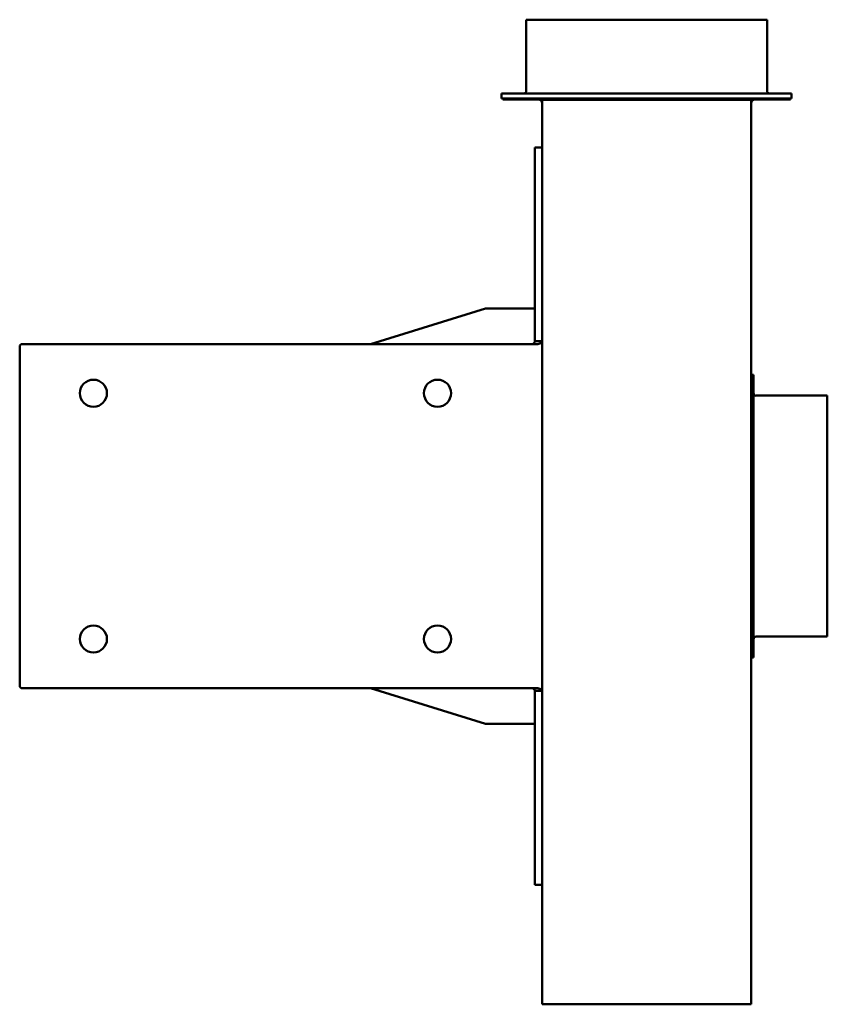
# Model space of a CAD drawing. Header units: millimetres. Extents: x 256 to 584, y 97 to 497.
import ezdxf

# ---------------------------------------------------------------- set-up
doc = ezdxf.new("R2010")
doc.units = ezdxf.units.MM
doc.header["$LTSCALE"] = 2
doc.layers.add('Widoczne (ISO)', color=7, linetype='Continuous', lineweight=50)

msp = doc.modelspace()

# ---------------------------------------------------------------- linework, layer by layer
at = {"layer": 'Widoczne (ISO)'}
for p, q in [((559.8, 497.27), (461.8, 497.27)), ((461.8, 497.27), (461.8, 468.27)), ((559.8, 497.27), (559.8, 468.27)), ((451.8, 467.27), (569.8, 467.27)), ((451.8, 467.27), (451.8, 465.27)), ((569.8, 465.27), (451.8, 465.27)), ((452.3, 465.27), (452.3, 464.77)), ((452.3, 464.77), (466.33, 464.77)), ((466.33, 465.27), (466.33, 464.77)), ((466.8, 464.77), (466.33, 464.77)), ((468.3, 397.74), (468.3, 464.72)), ((553.3, 464.72), (468.3, 464.72)), ((469.04, 464.72), (469.04, 465.27)), ((552.57, 464.72), (552.57, 465.27)), ((553.3, 464.72), (553.3, 288.68)), ((555.28, 464.77), (554.8, 464.77)), ((555.28, 464.77), (555.28, 465.27)), ((555.28, 464.77), (569.3, 464.77)), ((569.3, 465.27), (569.3, 464.77)), ((569.8, 467.27), (569.8, 465.27)), ((465.3, 445.32), (465.3, 366.43)), ((468.3, 445.32), (465.3, 445.32)), ((468.3, 366.43), (468.3, 397.74)), ((398.44, 365.32), (445.16, 379.76)), ((445.51, 379.81), (464.8, 379.81)), ((256.7, 365.32), (462.3, 365.32)), ((462.3, 365.32), (466.55, 365.32)), ((465.3, 366.43), (466.62, 366.43)), ((466.62, 366.43), (468.3, 366.43)), ((468.3, 366.43), (468.3, 224.22)), ((255.7, 226.32), (255.7, 364.32)), ((554.3, 352.83), (553.3, 352.83)), ((554.3, 237.83), (554.3, 352.83)), ((584.3, 344.33), (555.3, 344.33)), ((584.3, 246.33), (584.3, 344.33)), ((553.3, 288.68), (553.3, 96.73)), ((584.3, 246.33), (555.3, 246.33)), ((554.3, 237.83), (553.3, 237.83)), ((462.3, 225.32), (256.7, 225.32)), ((445.16, 210.89), (398.44, 225.32)), ((466.55, 225.32), (462.3, 225.32)), ((465.3, 224.22), (465.3, 145.32)), ((466.62, 224.22), (465.3, 224.22)), ((468.3, 224.22), (466.62, 224.22)), ((468.3, 197.78), (468.3, 224.22)), ((464.8, 210.84), (445.51, 210.84)), ((468.3, 96.73), (468.3, 197.78)), ((468.3, 145.32), (465.3, 145.32)), ((553.3, 96.73), (468.3, 96.73))]:
    msp.add_line(p, q, dxfattribs=at)
for centre in [(285.7, 345.32), (425.7, 345.32), (285.7, 245.32), (425.7, 245.32)]:
    msp.add_circle(centre, 5.5, dxfattribs=at)
for centre, radius, start, end in [((460.8, 468.27), 1, 270, 0), ((466.8, 463.27), 1.5, 0, 90), ((554.8, 463.27), 1.5, 90, 180), ((560.8, 468.27), 1, 180, 270), ((256.7, 364.32), 1, 90, 180), ((555.3, 345.32), 1, 180, 270), ((555.3, 245.32), 1, 90, 180), ((256.7, 226.32), 1, 180, 270)]:
    msp.add_arc(centre, radius, start, end, dxfattribs=at)
for centre, major_axis, start_param, end_param in [((445.51, 379.65), (0.5, 0), 1.570796, 2.356194), ((464.8, 379.65), (0.5, 0), 0, 1.570796), ((445.51, 211), (-0.5, 0), 0.785398, 1.570796), ((464.8, 211), (0.5, 0), 4.712389, 6.283185)]:
    msp.add_ellipse(centre, major_axis=major_axis, ratio=0.309017, start_param=start_param, end_param=end_param, dxfattribs=at)
for points in [[(464.42, 365.32), (464.98, 365.69), (465.3, 366.06), (465.3, 366.43)], [(468.3, 366.43), (468.3, 366.06), (467.66, 365.69), (466.55, 365.32)], [(465.3, 224.22), (465.3, 224.59), (464.98, 224.96), (464.42, 225.32)], [(466.55, 225.32), (467.66, 224.96), (468.3, 224.59), (468.3, 224.22)]]:
    msp.add_open_spline(points, degree=3, dxfattribs=at)

doc.saveas('drawing.dxf')
